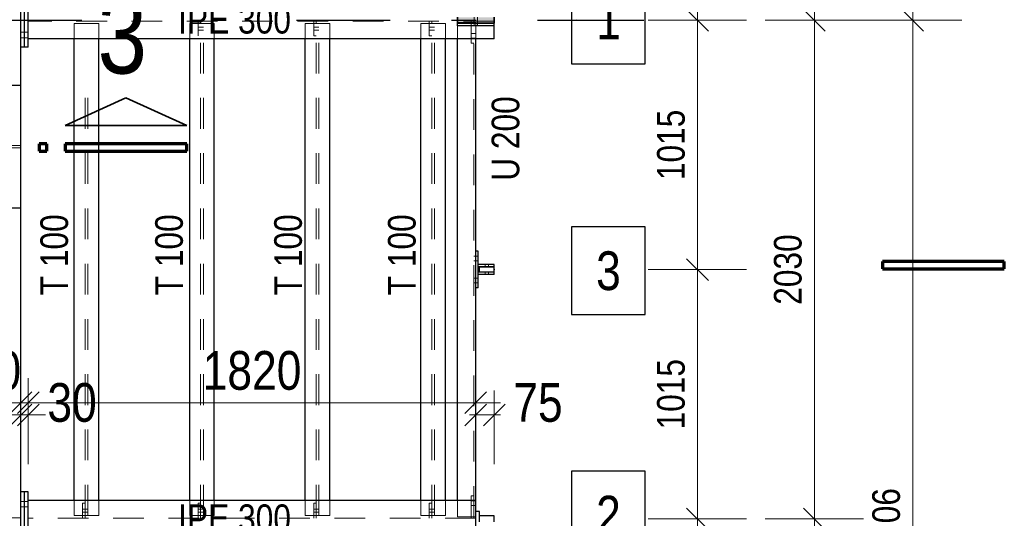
# Model space of a CAD drawing. Header units: millimetres. Extents: x -39 to 84, y 0 to 66.
# Tile 10 of 92: x -16.45 to -12.45, y 20.49 to 22.52. Entities that reach past the tile are written whole.
import ezdxf

# ---------------------------------------------------------------- set-up
doc = ezdxf.new("R2010")
doc.units = ezdxf.units.MM
doc.linetypes.add('DASHDOTX2', pattern=[2, 1, -0.5, 0, -0.5])
doc.linetypes.add('HIDDEN', pattern=[0.375, 0.25, -0.125])
for name, color, linetype, lineweight in [('2D-NovaObj-A_Wanddurchbruch', 7, 'Continuous', 20), ('Achsen', 7, 'Continuous', 20), ('Schraffuren', 7, 'Continuous', 20)]:
    doc.layers.add(name, color=color, linetype=linetype, lineweight=lineweight)
doc.styles.add('Arial Narrow', font='ARIALN.TTF')
doc.dimstyles.new('Arch_Strakon_dimstyle', dxfattribs={"dimtxt": 15.75, "dimasz": 1, "dimexe": 1.25, "dimexo": 0.0625, "dimgap": 1, "dimtad": 0, "dimdec": 5, "dimzin": 12, "dimdsep": 46, "dimtxsty": 'Arial Narrow', "dimblk": 'Arrowhead_Tick', "dimsah": 1, "dimcen": 0, "dimse1": 1, "dimse2": 1, "dimclrd": 6, "dimclrt": 2, "dimazin": 0, "dimtfac": 1, "dimtdec": 4, "dimtmove": 0, "dimatfit": 3, "dimldrblk": 'NONE', "dimfxl": 1, "dimtvp": 1, "dimtolj": 1, "dimtzin": 0, "dimlwd": 13, "dimarcsym": 2})

# ---------------------------------------------------------------- blocks, each defined once
blk = doc.blocks.new('Arrowhead_Tick')
at = {"color": 0, "linetype": 'Continuous', "lineweight": -2}
for p, q in [((0, 20), (0, -10)), ((-1, 0), (0, 0)), ((10, 0), (0, 0))]:
    blk.add_line(p, q, dxfattribs=at)
at = {"color": 2, "linetype": 'Continuous', "lineweight": 35}
blk.add_line((4.42, 4.42), (-4.42, -4.42), dxfattribs=at)
blk = doc.blocks.new('*D54')
at = {"layer": '2D-NovaObj-A_Wanddurchbruch', "color": 6, "linetype": 'Continuous', "lineweight": 13}
blk.add_line((-12.8203, 18.4659), (-12.8203, 22.5059), dxfattribs=at)
at = {"layer": 'Defpoints', "color": 0}
for p in [(-14.1874, 22.5159), (-12.8203, 22.5159), (-14.1874, 18.4559)]:
    blk.add_point(p, dxfattribs=at)
at = {"layer": '2D-NovaObj-A_Wanddurchbruch', "color": 6, "lineweight": 13, "xscale": 0.01, "yscale": 0.01, "zscale": 0.01}
for p, rotation in [((-12.8203, 22.5159), 90), ((-12.8203, 18.4559), 270)]:
    blk.add_blockref('Arrowhead_Tick', p, dxfattribs=dict(at, rotation=rotation))
at = {"layer": '2D-NovaObj-A_Wanddurchbruch', "color": 3, "lineweight": 35, "insert": (-12.9278, 20.4859), "char_height": 0.1125, "attachment_point": 5, "rotation": 90, "style": 'Arial Narrow'}
blk.add_mtext('\\A1;4.06', dxfattribs=at)
blk = doc.blocks.new('_None')
blk = doc.blocks.new('*D55')
at = {"layer": '2D-NovaObj-A_Wanddurchbruch', "color": 6, "linetype": 'Continuous', "lineweight": 13}
blk.add_line((-12.8203, 22.5259), (-12.8203, 26.5659), dxfattribs=at)
at = {"layer": 'Defpoints', "color": 0}
for p in [(-14.1874, 26.5759), (-12.8203, 26.5759), (-14.1874, 22.5159)]:
    blk.add_point(p, dxfattribs=at)
at = {"layer": '2D-NovaObj-A_Wanddurchbruch', "color": 6, "lineweight": 13, "xscale": 0.01, "yscale": 0.01, "zscale": 0.01}
for p, rotation in [((-12.8203, 26.5759), 90), ((-12.8203, 22.5159), 270)]:
    blk.add_blockref('Arrowhead_Tick', p, dxfattribs=dict(at, rotation=rotation))
at = {"layer": '2D-NovaObj-A_Wanddurchbruch', "color": 3, "lineweight": 35, "insert": (-12.9278, 24.5459), "char_height": 0.1125, "attachment_point": 5, "rotation": 90, "style": 'Arial Narrow'}
blk.add_mtext('\\A1;4.06', dxfattribs=at)
blk = doc.blocks.new('*D62')
at = {"layer": '2D-NovaObj-A_Wanddurchbruch', "color": 6, "linetype": 'Continuous', "lineweight": 13}
blk.add_line((-13.2203, 18.4659), (-13.2203, 20.4759), dxfattribs=at)
at = {"layer": 'Defpoints', "color": 0}
for p in [(-14.5974, 20.4859), (-13.2203, 20.4859), (-14.5224, 18.4559)]:
    blk.add_point(p, dxfattribs=at)
at = {"layer": '2D-NovaObj-A_Wanddurchbruch', "color": 6, "lineweight": 13, "xscale": 0.01, "yscale": 0.01, "zscale": 0.01}
for p, rotation in [((-13.2203, 20.4859), 90), ((-13.2203, 18.4559), 270)]:
    blk.add_blockref('Arrowhead_Tick', p, dxfattribs=dict(at, rotation=rotation))
at = {"layer": '2D-NovaObj-A_Wanddurchbruch', "color": 3, "lineweight": 35, "insert": (-13.3278, 19.4709), "char_height": 0.1125, "attachment_point": 5, "rotation": 90, "style": 'Arial Narrow'}
blk.add_mtext('\\A1;2030', dxfattribs=at)
blk = doc.blocks.new('*D63')
at = {"layer": '2D-NovaObj-A_Wanddurchbruch', "color": 6, "linetype": 'Continuous', "lineweight": 13}
blk.add_line((-13.2203, 20.4959), (-13.2203, 22.5059), dxfattribs=at)
at = {"layer": 'Defpoints', "color": 0}
for p in [(-14.5224, 22.5159), (-13.2203, 22.5159), (-14.5974, 20.4859)]:
    blk.add_point(p, dxfattribs=at)
at = {"layer": '2D-NovaObj-A_Wanddurchbruch', "color": 6, "lineweight": 13, "xscale": 0.01, "yscale": 0.01, "zscale": 0.01}
for p, rotation in [((-13.2203, 22.5159), 90), ((-13.2203, 20.4859), 270)]:
    blk.add_blockref('Arrowhead_Tick', p, dxfattribs=dict(at, rotation=rotation))
at = {"layer": '2D-NovaObj-A_Wanddurchbruch', "color": 3, "lineweight": 35, "insert": (-13.3278, 21.5009), "char_height": 0.1125, "attachment_point": 5, "rotation": 90, "style": 'Arial Narrow'}
blk.add_mtext('\\A1;2030', dxfattribs=at)
blk = doc.blocks.new('*D64')
at = {"layer": '2D-NovaObj-A_Wanddurchbruch', "color": 6, "linetype": 'Continuous', "lineweight": 13}
blk.add_line((-13.2203, 22.5259), (-13.2203, 24.5359), dxfattribs=at)
at = {"layer": 'Defpoints', "color": 0}
for p in [(-14.5974, 24.5459), (-13.2203, 24.5459), (-14.5224, 22.5159)]:
    blk.add_point(p, dxfattribs=at)
at = {"layer": '2D-NovaObj-A_Wanddurchbruch', "color": 6, "lineweight": 13, "xscale": 0.01, "yscale": 0.01, "zscale": 0.01}
for p, rotation in [((-13.2203, 24.5459), 90), ((-13.2203, 22.5159), 270)]:
    blk.add_blockref('Arrowhead_Tick', p, dxfattribs=dict(at, rotation=rotation))
at = {"layer": '2D-NovaObj-A_Wanddurchbruch', "color": 3, "lineweight": 35, "insert": (-13.3278, 23.5309), "char_height": 0.1125, "attachment_point": 5, "rotation": 90, "style": 'Arial Narrow'}
blk.add_mtext('\\A1;2030', dxfattribs=at)
blk = doc.blocks.new('*D99')
at = {"layer": '2D-NovaObj-A_Wanddurchbruch', "color": 6, "linetype": 'Continuous', "lineweight": 13}
blk.add_line((-13.6957, 19.4809), (-13.6957, 20.4759), dxfattribs=at)
at = {"layer": 'Defpoints', "color": 0}
for p in [(-14.5224, 20.4859), (-13.6957, 20.4859), (-14.5224, 19.4709)]:
    blk.add_point(p, dxfattribs=at)
at = {"layer": '2D-NovaObj-A_Wanddurchbruch', "color": 6, "lineweight": 13, "xscale": 0.01, "yscale": 0.01, "zscale": 0.01}
for p, rotation in [((-13.6957, 20.4859), 90), ((-13.6957, 19.4709), 270)]:
    blk.add_blockref('Arrowhead_Tick', p, dxfattribs=dict(at, rotation=rotation))
at = {"layer": '2D-NovaObj-A_Wanddurchbruch', "color": 3, "lineweight": 35, "insert": (-13.8031, 19.9784), "char_height": 0.1125, "attachment_point": 5, "rotation": 90, "style": 'Arial Narrow'}
blk.add_mtext('\\A1;1015', dxfattribs=at)
blk = doc.blocks.new('*D100')
at = {"layer": '2D-NovaObj-A_Wanddurchbruch', "color": 6, "linetype": 'Continuous', "lineweight": 13}
blk.add_line((-13.6957, 20.4959), (-13.6957, 21.4909), dxfattribs=at)
at = {"layer": 'Defpoints', "color": 0}
for p in [(-14.5224, 21.5009), (-13.6957, 21.5009), (-14.5224, 20.4859)]:
    blk.add_point(p, dxfattribs=at)
at = {"layer": '2D-NovaObj-A_Wanddurchbruch', "color": 6, "lineweight": 13, "xscale": 0.01, "yscale": 0.01, "zscale": 0.01}
for p, rotation in [((-13.6957, 21.5009), 90), ((-13.6957, 20.4859), 270)]:
    blk.add_blockref('Arrowhead_Tick', p, dxfattribs=dict(at, rotation=rotation))
at = {"layer": '2D-NovaObj-A_Wanddurchbruch', "color": 3, "lineweight": 35, "insert": (-13.8031, 20.9934), "char_height": 0.1125, "attachment_point": 5, "rotation": 90, "style": 'Arial Narrow'}
blk.add_mtext('\\A1;1015', dxfattribs=at)
blk = doc.blocks.new('*D101')
at = {"layer": '2D-NovaObj-A_Wanddurchbruch', "color": 6, "linetype": 'Continuous', "lineweight": 13}
blk.add_line((-13.6957, 21.5109), (-13.6957, 22.5059), dxfattribs=at)
at = {"layer": 'Defpoints', "color": 0}
for p in [(-13.9133, 22.5159), (-13.6957, 22.5159), (-14.5224, 21.5009)]:
    blk.add_point(p, dxfattribs=at)
at = {"layer": '2D-NovaObj-A_Wanddurchbruch', "color": 6, "lineweight": 13, "xscale": 0.01, "yscale": 0.01, "zscale": 0.01}
for p, rotation in [((-13.6957, 22.5159), 90), ((-13.6957, 21.5009), 270)]:
    blk.add_blockref('Arrowhead_Tick', p, dxfattribs=dict(at, rotation=rotation))
at = {"layer": '2D-NovaObj-A_Wanddurchbruch', "color": 3, "lineweight": 35, "insert": (-13.8031, 22.0084), "char_height": 0.1125, "attachment_point": 5, "rotation": 90, "style": 'Arial Narrow'}
blk.add_mtext('\\A1;1015', dxfattribs=at)
blk = doc.blocks.new('*D102')
at = {"layer": '2D-NovaObj-A_Wanddurchbruch', "color": 6, "linetype": 'Continuous', "lineweight": 13}
blk.add_line((-13.6957, 22.5259), (-13.6957, 23.5209), dxfattribs=at)
at = {"layer": 'Defpoints', "color": 0}
for p in [(-14.5224, 23.5309), (-13.6957, 23.5309), (-13.9133, 22.5159)]:
    blk.add_point(p, dxfattribs=at)
at = {"layer": '2D-NovaObj-A_Wanddurchbruch', "color": 6, "lineweight": 13, "xscale": 0.01, "yscale": 0.01, "zscale": 0.01}
for p, rotation in [((-13.6957, 23.5309), 90), ((-13.6957, 22.5159), 270)]:
    blk.add_blockref('Arrowhead_Tick', p, dxfattribs=dict(at, rotation=rotation))
at = {"layer": '2D-NovaObj-A_Wanddurchbruch', "color": 3, "lineweight": 35, "insert": (-13.8031, 23.0234), "char_height": 0.1125, "attachment_point": 5, "rotation": 90, "style": 'Arial Narrow'}
blk.add_mtext('\\A1;1015', dxfattribs=at)
blk = doc.blocks.new('*D127')
at = {"color": 6, "linetype": 'Continuous', "lineweight": 13}
blk.add_line((-16.7374, 20.9589), (-16.4574, 20.9589), dxfattribs=at)
at = {"layer": 'Defpoints', "color": 0}
for p in [(-16.4474, 20.9589), (-16.7474, 20.5959), (-16.4474, 20.5959)]:
    blk.add_point(p, dxfattribs=at)
at = {"color": 6, "lineweight": 13, "xscale": 0.01, "yscale": 0.01, "zscale": 0.01}
blk.add_blockref('Arrowhead_Tick', (-16.4474, 20.9589), dxfattribs=at)
at = {"color": 6, "lineweight": 13, "xscale": 0.01, "yscale": 0.01, "zscale": 0.01, "rotation": 180}
blk.add_blockref('Arrowhead_Tick', (-16.7474, 20.9589), dxfattribs=at)
at = {"color": 2, "lineweight": 35, "insert": (-16.5974, 21.0893), "char_height": 0.1575, "attachment_point": 5, "style": 'Arial Narrow'}
blk.add_mtext('\\A1;300', dxfattribs=at)
blk = doc.blocks.new('*D128')
at = {"color": 6, "linetype": 'Continuous', "lineweight": 13}
for p, q in [((-16.4574, 20.9089), (-16.4674, 20.9089)), ((-16.4474, 20.9089), (-16.4174, 20.9089)), ((-16.4074, 20.9089), (-16.3974, 20.9089))]:
    blk.add_line(p, q, dxfattribs=at)
at = {"layer": 'Defpoints', "color": 0}
for p in [(-16.4174, 20.9089), (-16.4474, 20.5959), (-16.4174, 20.5959)]:
    blk.add_point(p, dxfattribs=at)
at = {"color": 6, "lineweight": 13, "xscale": 0.01, "yscale": 0.01, "zscale": 0.01}
blk.add_blockref('Arrowhead_Tick', (-16.4474, 20.9089), dxfattribs=at)
at = {"color": 6, "lineweight": 13, "xscale": 0.01, "yscale": 0.01, "zscale": 0.01, "rotation": 180}
blk.add_blockref('Arrowhead_Tick', (-16.4174, 20.9089), dxfattribs=at)
at = {"color": 2, "lineweight": 35, "insert": (-16.2394, 20.9589), "char_height": 0.1575, "attachment_point": 5, "style": 'Arial Narrow'}
blk.add_mtext('\\A1;30', dxfattribs=at)
blk = doc.blocks.new('*D129')
at = {"color": 6, "linetype": 'Continuous', "lineweight": 13}
blk.add_line((-16.4074, 20.9589), (-14.6074, 20.9589), dxfattribs=at)
at = {"layer": 'Defpoints', "color": 0}
for p in [(-14.5974, 20.9589), (-16.4174, 20.5959), (-14.5974, 20.5609)]:
    blk.add_point(p, dxfattribs=at)
at = {"color": 6, "lineweight": 13, "xscale": 0.01, "yscale": 0.01, "zscale": 0.01}
blk.add_blockref('Arrowhead_Tick', (-14.5974, 20.9589), dxfattribs=at)
at = {"color": 6, "lineweight": 13, "xscale": 0.01, "yscale": 0.01, "zscale": 0.01, "rotation": 180}
blk.add_blockref('Arrowhead_Tick', (-16.4174, 20.9589), dxfattribs=at)
at = {"color": 2, "lineweight": 35, "insert": (-15.5074, 21.0893), "char_height": 0.1575, "attachment_point": 5, "style": 'Arial Narrow'}
blk.add_mtext('\\A1;1820', dxfattribs=at)
blk = doc.blocks.new('*D130')
at = {"color": 6, "linetype": 'Continuous', "lineweight": 13}
for p, q in [((-14.6074, 20.9089), (-14.6174, 20.9089)), ((-14.5974, 20.9089), (-14.5224, 20.9089)), ((-14.5124, 20.9089), (-14.5024, 20.9089))]:
    blk.add_line(p, q, dxfattribs=at)
at = {"layer": 'Defpoints', "color": 0}
for p in [(-14.5224, 20.9089), (-14.5974, 20.5589), (-14.5224, 20.4984)]:
    blk.add_point(p, dxfattribs=at)
at = {"color": 6, "lineweight": 13, "xscale": 0.01, "yscale": 0.01, "zscale": 0.01}
blk.add_blockref('Arrowhead_Tick', (-14.5974, 20.9089), dxfattribs=at)
at = {"color": 6, "lineweight": 13, "xscale": 0.01, "yscale": 0.01, "zscale": 0.01, "rotation": 180}
blk.add_blockref('Arrowhead_Tick', (-14.5224, 20.9089), dxfattribs=at)
at = {"color": 2, "lineweight": 35, "insert": (-14.3444, 20.9589), "char_height": 0.1575, "attachment_point": 5, "style": 'Arial Narrow'}
blk.add_mtext('\\A1;75', dxfattribs=at)

msp = doc.modelspace()

# ---------------------------------------------------------------- hatches: boundary and pattern name
at = {"layer": 'Schraffuren', "lineweight": 13, "true_color": 0x91ffff}
msp.add_hatch(color=131, dxfattribs=at).paths.add_polyline_path([(-14.5223713, 22.5033999), (-14.5223713, 22.5283999), (-14.6723713, 22.5283999), (-14.6723713, 22.5033999)])

# ---------------------------------------------------------------- linework, layer by layer
at = {"color": 3, "linetype": 'Continuous', "lineweight": 25}
for p, q in [((-16.4473713, 22.4058999), (-16.4473713, 22.6258999)), ((-16.4323713, 22.4058999), (-16.4323713, 22.6258999)), ((-16.4173713, 22.4408999), (-16.4173713, 22.5908999)), ((-14.5873713, 21.5113999), (-14.5873713, 21.5213999)), ((-14.5873713, 21.4803999), (-14.5873713, 21.4903999)), ((-16.4473713, 20.3758999), (-16.4473713, 20.5958999)), ((-16.4323713, 20.3758999), (-16.4323713, 20.5958999)), ((-16.4173713, 20.4108999), (-16.4173713, 20.5608999))]:
    msp.add_line(p, q, dxfattribs=at)
at = {"color": 6, "linetype": 'HIDDEN', "lineweight": 13, "ltscale": 0.5}
for p, q in [((-16.1965649, 22.4523499), (-16.1965649, 22.5123499)), ((-16.1865649, 22.5023499), (-16.1865649, 22.5123499)), ((-15.2565649, 22.4523499), (-15.2565649, 22.5123499)), ((-15.2465649, 22.5023499), (-15.2465649, 22.5123499)), ((-14.7865649, 22.4523499), (-14.7865649, 22.5123499)), ((-14.7765649, 22.5023499), (-14.7765649, 22.5123499)), ((-14.5973713, 22.5073499), (-14.6723713, 22.5073499)), ((-14.6158713, 22.4223499), (-14.6158713, 22.5123499)), ((-14.6058713, 22.5073499), (-14.6058713, 22.5123499)), ((-14.6058713, 20.4944499), (-14.6058713, 22.5073499)), ((-14.6038713, 22.5033999), (-14.6038713, 22.5283999)), ((-14.5973713, 22.4408999), (-14.5973713, 22.5073499)), ((-14.5908713, 22.5033999), (-14.5908713, 22.5283999)), ((-16.4323713, 22.4673999), (-16.4473713, 22.4673999)), ((-16.4173713, 22.4673999), (-16.4323713, 22.4673999)), ((-16.2310649, 22.4408999), (-16.2310649, 22.5023499)), ((-16.1865649, 22.4883434), (-16.1965649, 22.4883433)), ((-16.1865649, 22.4758435), (-16.1965649, 22.4758435)), ((-16.1865649, 20.4994499), (-16.1865649, 22.5023499)), ((-16.1755649, 22.4883434), (-16.1865649, 22.4883434)), ((-16.1755649, 22.4758434), (-16.1865649, 22.4758435)), ((-16.1755649, 20.4994499), (-16.1755649, 22.5023499)), ((-15.2465649, 22.4883478), (-15.2565649, 22.4883477)), ((-15.2465649, 22.4758391), (-15.2565649, 22.4758391)), ((-15.2465649, 20.4994499), (-15.2465649, 22.5023499)), ((-15.2355649, 22.4883478), (-15.2465649, 22.4883478)), ((-15.2355649, 22.475839), (-15.2465649, 22.4758391)), ((-15.2355649, 20.4994499), (-15.2355649, 22.5023499)), ((-15.1910649, 22.4408999), (-15.1910649, 22.5023499)), ((-14.8210649, 22.4408999), (-14.8210649, 22.5023499)), ((-14.7210649, 22.5023499), (-14.8210649, 22.5023499)), ((-14.7765649, 22.48835), (-14.7865649, 22.4883499)), ((-14.7765649, 22.4758369), (-14.7865649, 22.4758369)), ((-14.7765649, 20.4994499), (-14.7765649, 22.5023499)), ((-14.7655649, 22.48835), (-14.7765649, 22.48835)), ((-14.7655649, 22.4758368), (-14.7765649, 22.4758369)), ((-14.7655649, 20.4994499), (-14.7655649, 22.5023499)), ((-14.7210649, 22.4408999), (-14.7210649, 22.5023499)), ((-14.6723713, 22.5028999), (-14.6723713, 22.5033999)), ((-14.6723713, 22.4408999), (-14.6723713, 22.4928999)), ((-14.6038713, 22.4928999), (-14.6038713, 22.5028999)), ((-14.5908713, 22.4928999), (-14.5908713, 22.5028999)), ((-16.4323713, 22.4443999), (-16.4473713, 22.4443999)), ((-16.4173713, 22.4443999), (-16.4323713, 22.4443999)), ((-16.1865649, 22.4523499), (-16.1965649, 22.4523499)), ((-15.7165649, 22.4523499), (-15.7265649, 22.4523499)), ((-15.2465649, 22.4523499), (-15.2565649, 22.4523499)), ((-14.7765649, 22.4523499), (-14.7865649, 22.4523499)), ((-14.6058713, 22.4618499), (-14.6158713, 22.4618499)), ((-14.6058713, 22.4428499), (-14.6158713, 22.4428499)), ((-14.5973713, 22.4618499), (-14.6058713, 22.4618499)), ((-14.5973713, 22.4428499), (-14.6058713, 22.4428499)), ((-14.6058713, 22.4223499), (-14.6158713, 22.4223499)), ((-16.4473713, 22.0058999), (-16.5586213, 22.0058999)), ((-16.4473713, 21.9958999), (-16.5586213, 21.9958999)), ((-14.5973713, 21.5553999), (-14.6058713, 21.5553999)), ((-14.5873713, 21.5553999), (-14.5973713, 21.5553999)), ((-14.5973713, 21.5363999), (-14.6058713, 21.5363999)), ((-14.5873713, 21.5363999), (-14.5973713, 21.5363999)), ((-14.5588913, 21.5113999), (-14.5588913, 21.5213999)), ((-14.5458513, 21.5113999), (-14.5458513, 21.5213999)), ((-14.5973713, 21.4653999), (-14.6058713, 21.4653999)), ((-14.5873713, 21.4653999), (-14.5973713, 21.4653999)), ((-14.5588913, 21.4803999), (-14.5588913, 21.4903999)), ((-14.5458513, 21.4803999), (-14.5458513, 21.4903999)), ((-14.5973713, 21.4463999), (-14.6058713, 21.4463999)), ((-14.5873713, 21.4463999), (-14.5973713, 21.4463999)), ((-16.4323713, 20.5573999), (-16.4473713, 20.5573999)), ((-16.4173713, 20.5573999), (-16.4323713, 20.5573999)), ((-16.2310649, 20.4994499), (-16.2310649, 20.5608999)), ((-16.1965649, 20.4894499), (-16.1965649, 20.5494499)), ((-16.1865649, 20.5494499), (-16.1965649, 20.5494499)), ((-16.1310649, 20.4994499), (-16.1310649, 20.5608999)), ((-15.2565649, 20.4894499), (-15.2565649, 20.5494499)), ((-15.2465649, 20.5494499), (-15.2565649, 20.5494499)), ((-15.1910649, 20.4994499), (-15.1910649, 20.5608999)), ((-14.8210649, 20.4994499), (-14.8210649, 20.5608999)), ((-14.7865649, 20.4894499), (-14.7865649, 20.5494499)), ((-14.7765649, 20.5494499), (-14.7865649, 20.5494499)), ((-14.7210649, 20.4994499), (-14.7210649, 20.5608999)), ((-14.6723713, 20.4944499), (-14.6723713, 20.5608999)), ((-14.6158713, 20.4894499), (-14.6158713, 20.5794499)), ((-14.6058713, 20.5794499), (-14.6158713, 20.5794499)), ((-14.6058713, 20.5589499), (-14.6158713, 20.5589499)), ((-14.5973713, 20.5589499), (-14.6058713, 20.5589499)), ((-16.4323713, 20.5343999), (-16.4473713, 20.5343999)), ((-16.4173713, 20.5343999), (-16.4323713, 20.5343999)), ((-16.1865649, 20.5254323), (-16.1965649, 20.5254323)), ((-16.1865649, 20.5134323), (-16.1965649, 20.5134323)), ((-16.1755649, 20.5254322), (-16.1865649, 20.5254323)), ((-16.1755649, 20.5134322), (-16.1865649, 20.5134323)), ((-15.2465649, 20.5254278), (-15.2565649, 20.5254279)), ((-15.2465649, 20.5134279), (-15.2565649, 20.5134279)), ((-15.2355649, 20.5254278), (-15.2465649, 20.5254278)), ((-15.2355649, 20.5134278), (-15.2465649, 20.5134279)), ((-14.7765649, 20.5254256), (-14.7865649, 20.5254257)), ((-14.7765649, 20.5134256), (-14.7865649, 20.5134257)), ((-14.7655649, 20.5254256), (-14.7765649, 20.5254256)), ((-14.7655649, 20.5134256), (-14.7765649, 20.5134256)), ((-14.6058713, 20.5399499), (-14.6158713, 20.5399499)), ((-14.5973713, 20.5399499), (-14.6058713, 20.5399499)), ((-16.4473713, 20.4908999), (-16.5586213, 20.4908999)), ((-16.1310649, 20.4994499), (-16.2310649, 20.4994499)), ((-16.1865649, 20.4894499), (-16.1865649, 20.4994499)), ((-15.2465649, 20.4894499), (-15.2465649, 20.4994499)), ((-14.7210649, 20.4994499), (-14.8210649, 20.4994499)), ((-14.7765649, 20.4894499), (-14.7765649, 20.4994499)), ((-14.5973713, 20.4944499), (-14.6723713, 20.4944499)), ((-14.6058713, 20.4894499), (-14.6058713, 20.4944499))]:
    msp.add_line(p, q, dxfattribs=at)
at = {"color": 2, "linetype": 'Continuous', "lineweight": 35}
for p, q in [((-14.6723713, 22.5033999), (-14.6723713, 22.5283999)), ((-14.5223713, 22.5033999), (-14.5223713, 22.5283999)), ((-14.5223713, 22.5033999), (-14.6723713, 22.5033999))]:
    msp.add_line(p, q, dxfattribs=at)
at = {"color": 9, "linetype": 'Continuous', "lineweight": 0}
msp.add_circle((-14.1874184, 22.5158999), 0.00111, dxfattribs=at)
at = {"layer": '2D-NovaObj-A_Wanddurchbruch', "color": 9, "linetype": 'Continuous', "lineweight": 0}
for centre in [(-14.5223713, 22.5158999), (-14.5223713, 21.5008999)]:
    msp.add_circle(centre, 0.00111, dxfattribs=at)
at = {"layer": 'Achsen', "color": 3, "linetype": 'Continuous', "lineweight": 25}
for p, q in [((-14.2079763, 22.6962743), (-14.2079763, 22.3387743)), ((-13.9087513, 22.3387743), (-13.9087513, 22.6962743)), ((-14.6723713, 22.4928999), (-14.6723713, 22.5028999)), ((-14.5223713, 22.5028999), (-14.6723713, 22.5028999)), ((-14.5223713, 22.4928999), (-14.6723713, 22.4928999)), ((-14.5223713, 22.5028999), (-14.5223713, 22.5033999)), ((-14.5223713, 22.4928999), (-14.5223713, 22.5028999)), ((-14.5223713, 22.4408999), (-14.5223713, 22.4928999)), ((-16.4173713, 22.4058999), (-16.4173713, 22.4408999)), ((-16.2310649, 20.5608999), (-16.2310649, 22.4408999)), ((-15.1910649, 20.5608999), (-15.1910649, 22.4408999)), ((-14.8210649, 20.5608999), (-14.8210649, 22.4408999)), ((-14.7210649, 20.5608999), (-14.7210649, 22.4408999)), ((-14.6723713, 20.5608999), (-14.6723713, 22.4408999)), ((-14.5973713, 21.5758999), (-14.5973713, 22.4408999)), ((-16.4473713, 22.2508999), (-16.4473713, 22.4058999)), ((-16.4323713, 22.4058999), (-16.4473713, 22.4058999)), ((-16.4173713, 22.4058999), (-16.4323713, 22.4058999)), ((-14.2079763, 22.3387743), (-13.9087513, 22.3387743)), ((-16.4473713, 22.2508999), (-16.7473713, 22.2508999)), ((-16.4473713, 21.7508999), (-16.4473713, 22.2508999)), ((-16.4473713, 21.7508999), (-16.7473713, 21.7508999)), ((-16.4473713, 20.5958999), (-16.4473713, 21.7508999)), ((-13.9087513, 21.6749806), (-14.2079763, 21.6749806)), ((-14.2079763, 21.6749806), (-14.2079763, 21.3174806)), ((-13.9087513, 21.3174806), (-13.9087513, 21.6749806)), ((-14.5973713, 21.4258999), (-14.5973713, 21.5758999)), ((-14.5873713, 21.5758999), (-14.5973713, 21.5758999)), ((-14.5873713, 21.5213999), (-14.5873713, 21.5758999)), ((-14.5223713, 21.5213999), (-14.5873713, 21.5213999)), ((-14.5873713, 21.4903999), (-14.5873713, 21.5113999)), ((-14.5223713, 21.5113999), (-14.5873713, 21.5113999)), ((-14.5823713, 21.4908999), (-14.5823713, 21.5108999)), ((-14.5223713, 21.5108999), (-14.5823713, 21.5108999)), ((-14.5223713, 21.5113999), (-14.5223713, 21.5213999)), ((-14.5223713, 21.4908999), (-14.5223713, 21.5108999)), ((-14.5223713, 21.4903999), (-14.5873713, 21.4903999)), ((-14.5873713, 21.4258999), (-14.5873713, 21.4803999)), ((-14.5223713, 21.4803999), (-14.5873713, 21.4803999)), ((-14.5223713, 21.4908999), (-14.5823713, 21.4908999)), ((-14.5223713, 21.4803999), (-14.5223713, 21.4903999)), ((-14.5973713, 20.5608999), (-14.5973713, 21.4258999)), ((-14.5873713, 21.4258999), (-14.5973713, 21.4258999)), ((-14.2079763, 21.3174806), (-13.9087513, 21.3174806)), ((-13.9087513, 20.6800996), (-14.2079763, 20.6800996)), ((-14.2079763, 20.6800996), (-14.2079763, 20.3225996)), ((-13.9087513, 20.3225996), (-13.9087513, 20.6800996)), ((-16.4323713, 20.5958999), (-16.4473713, 20.5958999)), ((-16.4173713, 20.5958999), (-16.4323713, 20.5958999)), ((-16.4173713, 20.5608999), (-16.4173713, 20.5958999)), ((-14.5973713, 20.4108999), (-14.5973713, 20.5608999)), ((-14.5823713, 20.5158999), (-14.5973713, 20.5158999)), ((-14.5823713, 20.4983999), (-14.5823713, 20.5158999)), ((-14.5823713, 20.4733999), (-14.5823713, 20.4983999)), ((-14.5223713, 20.4983999), (-14.5823713, 20.4983999)), ((-14.5223713, 20.4733999), (-14.5223713, 20.4983999))]:
    msp.add_line(p, q, dxfattribs=at)
at = {"layer": 'Achsen', "color": 3, "linetype": 'DASHDOTX2', "lineweight": 25, "ltscale": 0.5}
msp.add_line((-25.3461834, 22.5158917), (-13.9133285, 22.5158917), dxfattribs=at)
at = {"layer": 'Achsen', "color": 2, "linetype": 'Continuous', "lineweight": 35}
for p, q in [((-16.2676341, 22.0877767), (-16.0201308, 22.2002759)), ((-16.0201308, 22.2002759), (-15.772639, 22.0877767)), ((-15.772639, 22.0877767), (-16.2676341, 22.0877767))]:
    msp.add_line(p, q, dxfattribs=at)
at = {"layer": 'Achsen', "color": 1, "linetype": 'Continuous', "lineweight": 70}
for p, q in [((-16.342633, 22.0127759), (-16.3726394, 22.0127759)), ((-16.3726394, 22.0127759), (-16.3726394, 21.9827714)), ((-16.342633, 21.9827714), (-16.342633, 22.0127759)), ((-15.772639, 22.0127759), (-16.2676341, 22.0127759)), ((-16.2676341, 22.0127759), (-16.2676341, 21.9827714)), ((-15.772639, 21.9827714), (-15.772639, 22.0127759)), ((-16.3726394, 21.9827714), (-16.342633, 21.9827714)), ((-16.2676341, 21.9827714), (-15.772639, 21.9827714)), ((-12.4478054, 21.5338248), (-12.9428005, 21.5338248)), ((-12.9428005, 21.5338248), (-12.9428005, 21.5038203)), ((-12.4478054, 21.5038203), (-12.4478054, 21.5338248)), ((-12.9428005, 21.5038203), (-12.4478054, 21.5038203))]:
    msp.add_line(p, q, dxfattribs=at)

# ---------------------------------------------------------------- texts
at = {"color": 3, "lineweight": 25, "style": 'Arial Narrow'}
for s, p in [('U 200', (-14.4204155, 21.8625175)), ('T 100', (-16.255939, 21.3962036)), ('T 100', (-15.7888895, 21.3962036)), ('T 100', (-15.3048563, 21.3962036)), ('T 100', (-14.8420527, 21.3962036))]:
    msp.add_text(s, height=0.1125, rotation=90, dxfattribs=at).set_placement(p)
at = {"layer": 'Achsen', "color": 2, "lineweight": 35, "style": 'Arial Narrow'}
for s, p in [('1', (-14.1079763, 22.4387743)), ('3', (-14.1079763, 21.4174806)), ('2', (-14.1079763, 20.4225996))]:
    msp.add_text(s, height=0.1575, dxfattribs=at).set_placement(p)

# ---------------------------------------------------------------- dimensions: what is measured, and where the dimension line sits
at = {"lineweight": 35}
for base, p1, p2, text, override, picture, middle in [((-16.4473713, 20.9589045), (-16.7473713, 20.5958999), (-16.4473713, 20.5958999), '300', {"dimscale": 0.01, "dimtxt": 15.75, "dimasz": 1, "dimgap": 5, "dimtad": 1, "dimjust": 0, "dimtih": 0, "dimtoh": 0, "dimdec": 3, "dimdsep": 46, "dimtxsty": 'Arial Narrow', "dimclrd": 6, "dimclrt": 2, "dimtix": 1, "dimtofl": 255, "dimtmove": 0, "dimatfit": 2, "dimfxl": 0, "dimfxlon": 0, "dimtvp": 31.746032, "dimlwd": 13}, '*D127', (-16.5973713, 20.9589045)), ((-14.5973713, 20.9589045), (-16.4173713, 20.5958999), (-14.5973713, 20.5608999), '1820', {"dimscale": 0.01, "dimtxt": 15.75, "dimasz": 1, "dimgap": 5, "dimtad": 1, "dimjust": 0, "dimtih": 0, "dimtoh": 0, "dimdec": 3, "dimdsep": 46, "dimtxsty": 'Arial Narrow', "dimclrd": 6, "dimclrt": 2, "dimtix": 1, "dimtofl": 255, "dimtmove": 0, "dimatfit": 2, "dimfxl": 0, "dimfxlon": 0, "dimtvp": 31.746032, "dimlwd": 13}, '*D129', (-15.5073713, 20.9589045)), ((-16.4173713, 20.9089045), (-16.4473713, 20.5958999), (-16.4173713, 20.5958999), '30', {"dimscale": 0.01, "dimtxt": 15.75, "dimasz": 1, "dimgap": 5, "dimtad": 1, "dimjust": 4, "dimtih": 0, "dimtoh": 0, "dimdec": 3, "dimdsep": 46, "dimtxsty": 'Arial Narrow', "dimclrd": 6, "dimclrt": 2, "dimtix": 0, "dimtofl": 255, "dimtmove": 2, "dimatfit": 2, "dimfxl": 0, "dimfxlon": 0, "dimtvp": 31.746032, "dimlwd": 13}, '*D128', (-16.2393963, 20.9589045)), ((-14.5223713, 20.9089045), (-14.5973713, 20.5589499), (-14.5223713, 20.4983999), '75', {"dimscale": 0.01, "dimtxt": 15.75, "dimasz": 1, "dimgap": 5, "dimtad": 1, "dimjust": 4, "dimtih": 0, "dimtoh": 0, "dimdec": 3, "dimdsep": 46, "dimtxsty": 'Arial Narrow', "dimclrd": 6, "dimclrt": 2, "dimtix": 0, "dimtofl": 255, "dimtmove": 2, "dimatfit": 2, "dimfxl": 0, "dimfxlon": 0, "dimtvp": 31.746032, "dimlwd": 13}, '*D130', (-14.3443963, 20.9589045))]:
    dim = msp.add_linear_dim(base=base, p1=p1, p2=p2, text=text, dimstyle='Arch_Strakon_dimstyle', override=override, dxfattribs=at)
    dim.commit()
    dim.dimension.update_dxf_attribs({"geometry": picture, "text_midpoint": middle, "dimtype": 160})
at = {"layer": '2D-NovaObj-A_Wanddurchbruch', "lineweight": 35}
for base, p1, p2, text, picture, middle in [((-12.8203456, 26.5758999), (-14.1874184, 22.5158999), (-14.1874184, 26.5758999), '4.06', '*D55', (-12.8203456, 24.5458999)), ((-13.2203456, 24.5458999), (-14.5223713, 22.5158999), (-14.5973713, 24.5458999), '2030', '*D64', (-13.2203456, 23.5308999)), ((-13.6957013, 23.5308999), (-13.9133285, 22.5158917), (-14.5223713, 23.5308999), '1015', '*D102', (-13.6957013, 23.0233958)), ((-13.2203456, 22.5158999), (-14.5973713, 20.4858999), (-14.5223713, 22.5158999), '2030', '*D63', (-13.2203456, 21.5008999)), ((-13.6957013, 22.5158917), (-14.5223713, 21.5008999), (-13.9133285, 22.5158917), '1015', '*D101', (-13.6957013, 22.0083958)), ((-12.8203456, 22.5158999), (-14.1874184, 18.4558999), (-14.1874184, 22.5158999), '4.06', '*D54', (-12.8203456, 20.4858999)), ((-13.6957013, 21.5008999), (-14.5223713, 20.4858999), (-14.5223713, 21.5008999), '1015', '*D100', (-13.6957013, 20.9933999)), ((-13.2203456, 20.4858999), (-14.5223713, 18.4558999), (-14.5973713, 20.4858999), '2030', '*D62', (-13.2203456, 19.4708999)), ((-13.6957013, 20.4858999), (-14.5223713, 19.4708999), (-14.5223713, 20.4858999), '1015', '*D99', (-13.6957013, 19.9783999))]:
    dim = msp.add_linear_dim(base=base, p1=p1, p2=p2, angle=90, text=text, dimstyle='Arch_Strakon_dimstyle', override={"dimscale": 0.01, "dimtxt": 11.25, "dimasz": 1, "dimgap": 5, "dimtad": 1, "dimjust": 0, "dimtih": 0, "dimtoh": 0, "dimdec": 6, "dimdsep": 46, "dimtxsty": 'Arial Narrow', "dimclrd": 6, "dimclrt": 3, "dimtix": 1, "dimtofl": 255, "dimtmove": 0, "dimatfit": 2, "dimfxl": 0, "dimfxlon": 0, "dimtvp": 44.444444, "dimlwd": 13}, dxfattribs=at)
    dim.commit()
    dim.dimension.update_dxf_attribs({"geometry": picture, "text_midpoint": middle, "dimtype": 160})

# ---------------------------------------------------------------- next in the draw order: texts
at = {"color": 3, "lineweight": 25, "char_height": 0.1125, "attachment_point": 7, "line_spacing_factor": 0.9, "style": 'Arial Narrow', "bg_fill": 3, "box_fill_scale": 1.2, "bg_fill_color": 256, "bg_fill_true_color": 13158600, "bg_fill_transparency": 0}
for insert in [(-15.8078153, 22.4601816), (-15.8078153, 20.4308514)]:
    msp.add_mtext('IPE 300', dxfattribs=dict(at, insert=insert))
at = {"layer": 'Achsen', "color": 1, "lineweight": 70, "insert": (-16.1355595, 22.2946657), "char_height": 0.315, "attachment_point": 7, "line_spacing_factor": 0.9, "style": 'Arial Narrow', "bg_fill": 3, "box_fill_scale": 1.2, "bg_fill_color": 256, "bg_fill_true_color": 13158600, "bg_fill_transparency": 0}
msp.add_mtext('3', dxfattribs=at)

# ---------------------------------------------------------------- next in the draw order: linework, layer by layer
at = {"color": 6, "linetype": 'HIDDEN', "lineweight": 13, "ltscale": 0.5}
for p, q in [((-14.5223713, 22.5123499), (-16.4173713, 22.5123499)), ((-15.7265649, 22.4523499), (-15.7265649, 22.5123499)), ((-15.7165649, 22.5023499), (-15.7165649, 22.5123499)), ((-16.1310649, 22.5023499), (-16.2310649, 22.5023499)), ((-16.1310649, 22.4408999), (-16.1310649, 22.5023499)), ((-15.7610649, 22.4408999), (-15.7610649, 22.5023499)), ((-15.6610649, 22.5023499), (-15.7610649, 22.5023499)), ((-15.7165649, 22.4883456), (-15.7265649, 22.4883455)), ((-15.7165649, 22.4758413), (-15.7265649, 22.4758413)), ((-15.7165649, 20.4994499), (-15.7165649, 22.5023499)), ((-15.7055649, 22.4883456), (-15.7165649, 22.4883456)), ((-15.7055649, 22.4758412), (-15.7165649, 22.4758413)), ((-15.7055649, 20.4994499), (-15.7055649, 22.5023499)), ((-15.6610649, 22.4408999), (-15.6610649, 22.5023499)), ((-15.2910649, 22.4408999), (-15.2910649, 22.5023499)), ((-15.1910649, 22.5023499), (-15.2910649, 22.5023499)), ((-15.7610649, 20.4994499), (-15.7610649, 20.5608999)), ((-15.7265649, 20.4894499), (-15.7265649, 20.5494499)), ((-15.7165649, 20.5494499), (-15.7265649, 20.5494499)), ((-15.6610649, 20.4994499), (-15.6610649, 20.5608999)), ((-15.2910649, 20.4994499), (-15.2910649, 20.5608999)), ((-15.7165649, 20.5254301), (-15.7265649, 20.5254301)), ((-15.7165649, 20.5134301), (-15.7265649, 20.5134301)), ((-15.7055649, 20.52543), (-15.7165649, 20.5254301)), ((-15.7055649, 20.51343), (-15.7165649, 20.5134301)), ((-14.5973713, 20.4894499), (-16.4173713, 20.4894499)), ((-15.6610649, 20.4994499), (-15.7610649, 20.4994499)), ((-15.7165649, 20.4894499), (-15.7165649, 20.4994499)), ((-15.1910649, 20.4994499), (-15.2910649, 20.4994499))]:
    msp.add_line(p, q, dxfattribs=at)
at = {"layer": 'Achsen', "color": 3, "linetype": 'Continuous', "lineweight": 25}
for p, q in [((-14.5223713, 22.4408999), (-16.4173713, 22.4408999)), ((-16.1310649, 20.5608999), (-16.1310649, 22.4408999)), ((-15.7610649, 20.5608999), (-15.7610649, 22.4408999)), ((-15.6610649, 20.5608999), (-15.6610649, 22.4408999)), ((-15.2910649, 20.5608999), (-15.2910649, 22.4408999)), ((-14.5973713, 20.5608999), (-16.4173713, 20.5608999))]:
    msp.add_line(p, q, dxfattribs=at)

doc.saveas('drawing.dxf')
